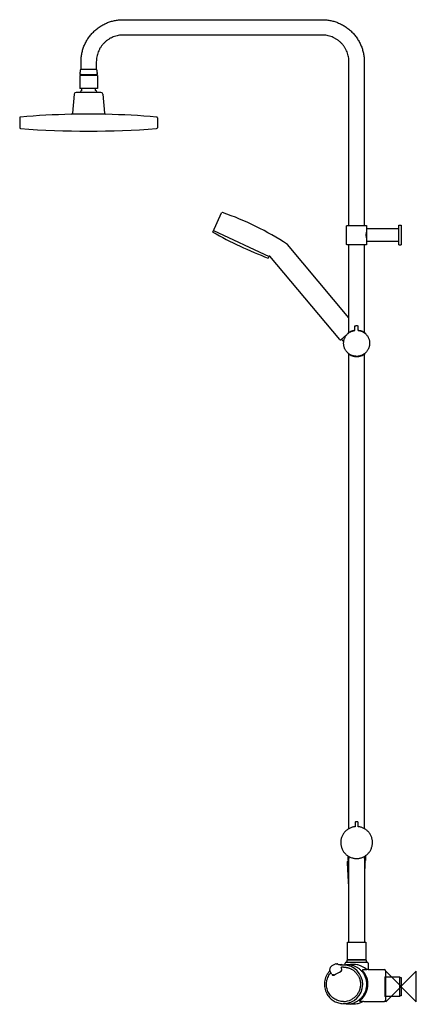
# Model space of a CAD drawing. Header units: millimetres. Extents: x -498 to 20, y -23 to 1262.
import ezdxf

# ---------------------------------------------------------------- set-up
doc = ezdxf.new("R2010")
doc.units = ezdxf.units.MM
doc.header["$MEASUREMENT"] = 0
doc.layers.add('ORIGIN', color=6, linetype='Continuous')
doc.layers.add('PLANNING', color=1, linetype='Continuous')

# ---------------------------------------------------------------- blocks, each defined once
blk = doc.blocks.new('731300-0011_r')
at = {"layer": 'ORIGIN'}
for p, q in [((-20, -20), (-20, 20)), ((-20, 20), (20, -20)), ((20, 20), (-20, -20)), ((20, -20), (20, 20))]:
    blk.add_line(p, q, dxfattribs=at)
at = {"layer": 'PLANNING'}
for p, q in [((-419.5, 1188.9), (-419.5, 1171.9)), ((-396.5, 1188.9), (-396.6, 1171.9)), ((-396.6, 1171.9), (-419.6, 1171.9)), ((-245.9, 984.5), (-234.3, 1009.5)), ((-244.9, 986.7), (-172.4, 952.9)), ((-68, 872.7), (-148.1, 968.2)), ((-172.3, 953), (-173.4, 950.7)), ((-79.9, 844.2), (-171.5, 953.2)), ((-71, 850.4), (-78.5, 844.1)), ((-84.5, 29.8), (-83.4, 29.8)), ((-81.3, 28.7), (-80.2, 28.7)), ((-79.9, 28.7), (-77.6, 28.7)), ((-71.7, 28.5), (-76.7, 28.1)), ((-73.1, 28.4), (-73, 30.6)), ((-71.8, 31.8), (-44.2, 31.8)), ((-70.8, 34), (-70.8, 31.8)), ((-46.2, 35), (-69.8, 35)), ((-45.4, 34.7), (-45.4, 34.7)), ((-45.1, 31.8), (-45.1, 34)), ((-43, 30.6), (-42.8, 22.3)), ((-90.6, 16.2), (-93.1, 21.1)), ((-93.1, 20.3), (-92.7, 20.3)), ((-91.4, 17.3), (-91.1, 17.3)), ((-90.4, 16), (-90.3, 15.8)), ((-88.2, 15.3), (-89, 15.3)), ((-77.4, 23), (-78.2, 24.5)), ((-42.8, 22.3), (-21.7, 22.3)), ((-21.1, 13), (-21.1, -13)), ((-21.1, 13), (-2.1, 13)), ((-20.2, 20.8), (-20.2, 13)), ((-2.1, 13), (-2.1, -13)), ((-2.1, 13), (-1, 11.8)), ((-1, 11.8), (0, 11.8)), ((0, 11.8), (0, -11.8)), ((0, 11.8), (0, 11.8)), ((-1, -11.8), (-2.1, -13)), ((0, -11.8), (-1, -11.8)), ((-76.9, -22.1), (-71.7, -22.5)), ((-67.2, -22.6), (-67.2, -22.6)), ((-67, -22.7), (-67.1, -22.7)), ((-66.3, -22.8), (-66.5, -22.8)), ((-66.1, -22.8), (-66.3, -22.8)), ((-66, -22.8), (-66.1, -22.8)), ((-65.8, -22.8), (-66, -22.8)), ((-39.2, -19.3), (-21.7, -19.3)), ((-2.1, -13), (-21.1, -13)), ((-20.2, -13), (-20.2, -17)), ((-2.1, -13), (-2.1, -13))]:
    blk.add_line(p, q, dxfattribs=at)
for points in [[(-396.5, 1188.9), (-419.5, 1188.9)], [(-417, 1169.5), (-417, 1171.9)], [(-399.1, 1169.5), (-399.1, 1171.9)], [(-426.8, 1164.6), (-429.1, 1139.6)], [(-392, 1166.9), (-424.3, 1166.9)], [(-389.5, 1164.6), (-387.2, 1139.6)], [(-498.1, 1133.7), (-498.1, 1120.6)], [(-385.8, 1138.3), (-430.6, 1138.3)], [(-318.3, 1133.7), (-318.2, 1120.6)], [(-77.4, 844.3), (-77.4, 845.1)]]:
    blk.add_lwpolyline(points, dxfattribs=at)
for centre, radius, start, end in [((-417.8, 1189.6), 0.8, 89.2962, 238.6043), ((-398.3, 1189.6), 0.8, 301.3957, 90.7038), ((-412.6, 1164), 7, 128.2779, 155.7056), ((-403.4, 1164), 7, 24.2944, 51.7221), ((-424.3, 1164.4), 2.5, 89.9515, 174.9679), ((-392, 1164.4), 2.5, 5.0321, 90.0485), ((-497.1, 1133.7), 1, 94.9146, 179.9209), ((-408.2, 99.6), 1038.9, 91.2358, 94.9148), ((-430.6, 1139.8), 1.5, 271.4818, 354.4078), ((-408.2, 99.6), 1038.9, 91.2354, 91.2358), ((-385.7, 1139.8), 1.5, 185.5922, 268.5182), ((-408.2, 99.6), 1038.9, 85.0852, 88.7646), ((-319.3, 1133.7), 1, 0.0792, 85.0854), ((-497, 1120.7), 1.07, 179.9207, 265.9151), ((-408.2, 2365), 1248.6, 265.9151, 274.0849), ((-319.3, 1120.7), 1.07, 274.0849, 0.0794), ((-233.4, 1009.1), 1, 70.6962, 155.0002), ((-363.2, 638.3), 393.9, 56.9626, 70.6962), ((15.4, 1450.3), 534.1, 240.705, 249.295), ((-149.3, 967.1), 1.63, 43.277, 61.3789), ((-171.8, 952.8), 0.552, 47.6881, 162.6953), ((-79.2, 844.8), 1, 220, 309.9973), ((-90.9, 24.8), 1.51, 126.4461, 190.3486), ((-75, 3.2), 28.3, 110.7123, 126.4215), ((-84.5, 28.3), 1.48, 90.0004, 110.7123), ((-83.4, 28.3), 1.5, 45.9228, 90.1116), ((-80.6, 31.2), 2.48, 225.9228, 261.2594), ((-80.2, 26.5), 2.16, 80.7827, 89.5672), ((-75.2, 3.4), 24.7, 93.9425, 100.0319), ((-77.6, 27.5), 1.21, 32.4636, 90.2667), ((-75.2, 3.4), 24.7, 89.2314, 93.9426), ((-75.2, 3), 25.2, 269.2314, 89.2314), ((-71.8, 30.6), 1.2, 90, 178.5), ((-69.8, 34), 1, 136.1943, 180), ((-69.8, 34), 1, 90, 135.4078), ((-70.6, 34.7), 0.00976, 91.093, 180.5091), ((-46.2, 34), 1, 44.3511, 90), ((-46.2, 34), 1, 360, 43.8057), ((-44.2, 30.6), 1.2, 1.5, 90.0202), ((-92.1, 21.6), 1.21, 139.9323, 207.7914), ((-93.1, 20), 0.305, 96.724, 137.019), ((-94.9, 24.1), 2.53, 319.8663, 10.3607), ((-91.8, 17.1), 0.495, 89.9113, 140.3454), ((-91.8, 17.1), 0.494, 27.9483, 89.9113), ((-89, 17), 1.73, 207.8664, 269.8352), ((-88.6, 16.8), 1.98, 208.0417, 266.2136), ((-88.8, 16.8), 1.99, 273.8232, 298.3863), ((-88.2, 17.2), 1.94, 270.001, 296.923), ((-1084.5, 1857), 2094.4, 298.4163, 298.718), ((-77.8, 24.7), 0.5, 96.8521, 208.1289), ((-79.2, 22.1), 2.01, 298.718, 28.0012), ((-75.2, 3.4), 22, 90, 96.8521), ((-69.3, 3.1), 26.1, 303.8276, 44.8094), ((-32.1, -105.7), 128.5, 97.912, 98.3532), ((-21.7, 20.8), 1.5, 0.0041, 89.9882), ((-75.2, 2.7), 22.1, 270.0121, 298.5836), ((-70, 2.6), 25.1, 266.0896, 298.5671), ((-64.1, -6.8), 16.1, 259.8116, 261.7318), ((-38.4, 87.2), 107, 261.1788, 264.4584), ((-48.7, -20.3), 1.02, 89.5645, 120.2598), ((-39.2, 2044.3), 2063.6, 269.7361, 270.0006), ((-21.7, -17.8), 1.5, 270.0011, 359.9996)]:
    blk.add_arc(centre, radius, start, end, dxfattribs=at)
for points, weights in [([(-418, 1206.8), (-417.9, 1261.7), (-363, 1261.7)], [1, 0.707723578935, 1]), ([(-103, 1261.7), (-48, 1261.7), (-48, 1206.7)], [1, 0.707106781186, 1]), ([(-363, 1241.7), (-397.9, 1241.7), (-398, 1206.8)], [1, 0.707723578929, 1]), ([(-68, 1206.7), (-68, 1241.7), (-103, 1241.7)], [1, 0.707106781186, 1]), ([(-71, 992.6), (-71, 993.1), (-70.5, 993.1)], [1, 0.707106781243, 1]), ([(-45.5, 993.1), (-45, 993.1), (-45, 992.6)], [1, 0.707106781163, 1]), ([(-70.5, 968.1), (-71, 968.1), (-71, 968.6)], [1, 0.707106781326, 1]), ([(-45, 968.6), (-45, 968.1), (-45.5, 968.1)], [1, 0.707106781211, 1]), ([(-60.3, 861.9), (-60.3, 862.4), (-59.8, 862.4)], [1, 0.731465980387, 1]), ([(-59.8, 862.4), (-58.4, 862.5), (-57, 862.5)], [1, 0.998114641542, 1]), ([(-57, 862.5), (-56.5, 862.4), (-56.5, 862)], [1, 0.73146597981, 1]), ([(-69, 852.9), (-65.2, 856), (-60.2, 856.6)], [1, 0.961288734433, 1]), ([(-60.6, 856.2), (-60.2, 856.3), (-60.2, 856.7)], [1, 0.757580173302, 1]), ([(-56.4, 856.8), (-56.4, 856.4), (-55.9, 856.3)], [1, 0.757580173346, 1]), ([(-59.8, 209.1), (-59.8, 208.7), (-60.3, 208.6)], [1, 0.745179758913, 1]), ([(-59.3, 215), (-59.8, 215), (-59.8, 214.5)], [1, 0.707106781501, 1]), ([(-56.1, 214.5), (-56.1, 215), (-56.6, 215)], [1, 0.707106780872, 1]), ([(-55.7, 208.6), (-56.1, 208.7), (-56.1, 209.1)], [1, 0.745180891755, 1]), ([(-69.5, 164.8), (-69.5, 164.5), (-69.2, 164.5)], [1, 0.707106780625, 1]), ([(-68.3, 165.6), (-68.4, 165.6), (-68.3, 165.6)], [0.946548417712, 0.970253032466, 1]), ([(-46.5, 164.8), (-46.5, 164.5), (-46.8, 164.5)], [1, 0.707106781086, 1]), ([(-47.7, 15.1), (-55.4, 29.6), (-71.7, 28.5)], [1, 0.78946811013, 0.881597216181]), ([(-75.2, 25.4), (-61.9, 25.4), (-55.6, 13.6)], [0.967832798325, 0.844859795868, 1]), ([(-55.6, 13.6), (-45.1, -6.1), (-64.6, -16.7)], [1, 0.707106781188, 1]), ([(-57.9, -19.4), (-35.7, -7.3), (-47.7, 15.1)], [1, 0.707106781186, 1]), ([(-42.8, 22.3), (-47.1, 22), (-49.8, 21.7)], [1, 0.999794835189, 1])]:
    blk.add_rational_spline(points, weights, degree=2, dxfattribs=at)
for points, degree in [([(-363, 1261.7), (-233, 1261.7), (-103, 1261.7)], 2), ([(-103, 1241.7), (-233, 1241.7), (-363, 1241.7)], 2), ([(-418.8, 1196.7), (-419.2, 1194.1), (-419.5, 1191.4)], 2), ([(-397.2, 1196.7), (-408, 1196.7), (-418.8, 1196.7)], 2), ([(-418, 1196.7), (-418, 1201.8), (-418, 1206.8)], 2), ([(-398, 1206.8), (-398, 1201.7), (-398, 1196.7)], 2), ([(-396.5, 1191.4), (-396.9, 1194), (-397.2, 1196.7)], 2), ([(-68, 993.1), (-68, 1099.9), (-68, 1206.7)], 2), ([(-48, 1206.7), (-48, 1099.9), (-48, 993.1)], 2), ([(-419.5, 1191.4), (-419.5, 1190.9), (-419.5, 1190.4)], 2), ([(-419.5, 1190.4), (-408, 1190.4), (-396.5, 1190.4)], 2), ([(-396.5, 1190.4), (-396.5, 1190.9), (-396.5, 1191.4)], 2), ([(-71, 968.6), (-71, 980.6), (-71, 992.6)], 2), ([(-70.5, 993.1), (-58, 993.1), (-45.5, 993.1)], 2), ([(-45, 992.6), (-45, 988.9), (-45, 985.2)], 2), ([(-3, 993.1), (-2.8, 993.4), (-2.5, 993.6)], 2), ([(-3, 968.1), (-3, 980.6), (-3, 993.1)], 2), ([(-2.5, 993.6), (-1.4, 993.6), (-0.2, 993.6)], 2), ([(0, 993.4), (0, 980.6), (0, 967.8)], 2), ([(-45, 985.2), (-44.7, 985.2), (-44.5, 985.2)], 2), ([(-44.5, 972.6), (-44.5, 980.6), (-44.5, 988.6)], 2), ([(-44, 989.1), (-43.1, 989.1), (-42.2, 989.1)], 2), ([(-42.2, 989.1), (-22.6, 989.1), (-3, 989.1)], 2), ([(-45.5, 968.1), (-58, 968.1), (-70.5, 968.1)], 2), ([(-68, 853.6), (-68, 910.9), (-68, 968.1)], 2), ([(-48, 968.1), (-48, 910.9), (-48, 853.6)], 2), ([(-45, 976.1), (-44.7, 976.1), (-44.5, 976.1)], 2), ([(-45, 976.1), (-45, 972.4), (-45, 968.6)], 2), ([(-3, 972.1), (-23.5, 972.1), (-44, 972.1)], 2), ([(-2.5, 967.6), (-2.8, 967.9), (-3, 968.1)], 2), ([(-0.2, 967.6), (-1.4, 967.6), (-2.5, 967.6)], 2), ([(-60.2, 856.7), (-60.2, 859.3), (-60.3, 861.9)], 2), ([(-56.5, 862), (-56.4, 859.4), (-56.4, 856.8)], 2), ([(-69, 852.4), (-69, 852.6), (-69, 852.9)], 2), ([(-47, 852.9), (-47, 852.6), (-47, 852.4)], 2), ([(-77.4, 844.3), (-76.1, 843), (-74.9, 841.6)], 2), ([(-74.9, 841), (-74.9, 841), (-74.9, 841)], 2), ([(-69, 826.5), (-69, 826.3), (-69, 826)], 2), ([(-68, 206.2), (-68, 515.7), (-68, 825.3)], 2), ([(-48, 825.3), (-48, 515.7), (-48, 206.2)], 2), ([(-47, 826), (-47, 826.3), (-47, 826.5)], 2), ([(-59.8, 214.5), (-59.8, 211.8), (-59.8, 209.1)], 2), ([(-56.6, 215), (-58, 215), (-59.3, 215)], 2), ([(-56.1, 209.1), (-56.1, 211.8), (-56.1, 214.5)], 2), ([(-69.5, 170.7), (-69.5, 167.8), (-69.5, 164.8)], 2), ([(-68.3, 170), (-68.3, 168.5), (-68.3, 167)], 2), ([(-47.7, 167), (-47.7, 168.5), (-47.7, 170)], 2), ([(-46.5, 170.7), (-46.5, 167.8), (-46.5, 164.8)], 2), ([(-68.5, 134), (-69.2, 148.5), (-70, 163)], 2), ([(-69.5, 163.5), (-68.9, 163.5), (-68.3, 163.5)], 2), ([(-69.2, 164.5), (-68.8, 164.5), (-68.3, 164.5)], 2), ([(-68.3, 165.6), (-68.3, 166.3), (-68.3, 167)], 2), ([(-68.3, 58.3), (-68.3, 111.9), (-68.3, 165.6)], 2), ([(-47.7, 167), (-47.7, 166.3), (-47.7, 165.6)], 2), ([(-47.7, 165.6), (-47.7, 111.9), (-47.7, 58.3)], 2), ([(-46.8, 164.5), (-47.2, 164.5), (-47.7, 164.5)], 2), ([(-47.7, 163.5), (-47.6, 163.5), (-47.5, 163.5)], 2), ([(-47, 163), (-47.3, 156.6), (-47.7, 150.2)], 2), ([(-68.3, 134), (-68.4, 134), (-68.5, 134)], 2), ([(-70, 57.7), (-69.8, 57.9), (-69.7, 58)], 2), ([(-70, 35.3), (-70, 46.5), (-70, 57.7)], 2), ([(-69.7, 58), (-58, 58), (-46.3, 58)], 2), ([(-68, 58), (-68.2, 58.1), (-68.3, 58.3)], 2), ([(-47.7, 58.3), (-47.8, 58.1), (-47.9, 58)], 2), ([(-46.3, 58), (-46.2, 57.9), (-46, 57.7)], 2), ([(-46, 57.7), (-46, 46.5), (-46, 35.3)], 2), ([(-70, 35.3), (-69.8, 35.1), (-69.7, 35)], 2), ([(-69.7, 35), (-58, 35), (-46.3, 35)], 2), ([(-46.3, 35), (-46.2, 35.1), (-46, 35.3)], 2), ([(-50.8, 21.5), (-50.8, 21.5), (-50.8, 21.5), (-50.8, 21.5)], 3)]:
    blk.add_open_spline(points, degree=degree, dxfattribs=at)
for points, weights, knots in [([(-0.2, 993.6), (-0.1, 993.6), (-0.1, 993.6), (0, 993.5), (0, 993.4)], [1, 0.923879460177, 1, 0.923879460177, 1], [129.9901168, 129.9901168, 129.9901168, 130.1471961, 130.1471961, 130.3042753, 130.3042753, 130.3042753]), ([(-44.5, 988.6), (-44.5, 988.9), (-44.4, 989), (-44.2, 989.1), (-44, 989.1)], [1, 0.923805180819, 1, 0.923805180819, 1], [52.7853973, 52.7853973, 52.7853973, 53.1780961, 53.1780961, 53.5707948, 53.5707948, 53.5707948]), ([(-44, 972.1), (-44.2, 972.1), (-44.4, 972.3), (-44.5, 972.4), (-44.5, 972.6)], [1, 0.923879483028, 1, 0.923879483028, 1], [36, 36, 36, 36.3926987, 36.3926987, 36.7853973, 36.7853973, 36.7853973]), ([(0, 967.8), (0, 967.8), (-0.1, 967.7), (-0.1, 967.6), (-0.2, 967.6)], [1, 0.923863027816, 1, 0.923863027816, 1], [155.9042753, 155.9042753, 155.9042753, 156.0613547, 156.0613547, 156.2184341, 156.2184341, 156.2184341]), ([(-55.9, 856.3), (-40.2, 854.4), (-41, 838.5), (-41.9, 822.7), (-57.7, 822.4), (-73.6, 822.2), (-74.9, 838), (-76.3, 853.8), (-60.6, 856.2)], [1, 0.731268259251, 1, 0.731268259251, 1, 0.731268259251, 1, 0.731268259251, 1], [2.256933, 2.256933, 2.256933, 27.682173, 27.682173, 53.107412, 53.107412, 78.532651, 78.532651, 103.957891, 103.957891, 103.957891]), ([(-60.3, 208.6), (-79.8, 206.5), (-78.7, 186.9), (-77.6, 167.2), (-58, 167.2), (-38.4, 167.2), (-37.3, 186.9), (-36.2, 206.5), (-55.7, 208.6)], [1, 0.726422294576, 1, 0.726422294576, 1, 0.726422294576, 1, 0.726422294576, 1], [177.162183, 177.162183, 177.162183, 208.606511, 208.606511, 240.050838, 240.050838, 271.495166, 271.495166, 302.939494, 302.939494, 302.939494]), ([(-70, 163), (-70, 163.2), (-69.8, 163.3), (-69.7, 163.5), (-69.5, 163.5)], [1, 0.91904419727, 1, 0.91904419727, 1], [29.0362274, 29.0362274, 29.0362274, 29.4414648, 29.4414648, 29.8467022, 29.8467022, 29.8467022]), ([(-47.5, 163.5), (-47.3, 163.5), (-47.2, 163.3), (-47, 163.2), (-47, 163)], [1, 0.919007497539, 1, 0.919007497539, 1], [0, 0, 0, 0.4052402, 0.4052402, 0.8104804, 0.8104804, 0.8104804])]:
    blk.add_rational_spline(points, weights, degree=2, knots=knots, dxfattribs=at)
for points, knots in [([(-45, 985.2), (-45, 985.1), (-45.1, 984.9), (-45.2, 984.5), (-45.4, 983.8), (-45.6, 982.8), (-45.8, 981.7), (-45.8, 980.6), (-45.8, 979.5), (-45.6, 978.4), (-45.4, 977.5), (-45.2, 976.8), (-45.1, 976.4), (-45, 976.2), (-45, 976.1)], [109.58995, 109.58995, 109.58995, 109.58995, 109.891379, 110.202967, 110.849176, 111.986071, 113.149474, 114.209944, 115.271505, 116.43619, 117.568743, 118.212515, 118.524575, 118.82791, 118.82791, 118.82791, 118.82791]), ([(-56.4, 856.7), (-55.4, 856.6), (-54.1, 856.4), (-52.2, 855.8), (-50.5, 855.1), (-48.9, 854.3), (-47.9, 853.6), (-47.4, 853.2), (-47.1, 853), (-47, 852.9)], [-1.838914, -1.838914, -1.838914, -1.838914, 1.049063, 2.051136, 4.250732, 6.39122, 7.433527, 7.944122, 8.423656, 8.423656, 8.423656, 8.423656]), ([(-69, 826), (-68.9, 825.9), (-68.7, 825.8), (-68.3, 825.5), (-67.6, 825), (-66.1, 824), (-63.8, 823), (-61, 822.3), (-59, 822.1), (-58, 822.1)], [0, 0, 0, 0, 0.347106, 0.714298, 1.532491, 3.033079, 5.985802, 8.947228, 11.914632, 11.914632, 11.914632, 11.914632]), ([(-58, 822.1), (-57.5, 822.1), (-56.5, 822.1), (-55, 822.3), (-53.5, 822.7), (-51.7, 823.2), (-49.4, 824.3), (-47.8, 825.4), (-47, 826)], [11.914632, 11.914632, 11.914632, 11.914632, 13.466232, 14.98846, 16.453301, 17.840296, 20.796343, 23.828886, 23.828886, 23.828886, 23.828886]), ([(-44.7, 22.2), (-46.6, 23.9), (-49.4, 25.7), (-53.7, 27.6), (-57.2, 28.6), (-60.8, 29.1), (-64.4, 29.1), (-66.6, 28.8), (-68, 28.4)], [54.065177, 54.065177, 54.065177, 54.065177, 61.696612, 63.853767, 68.322803, 72.579845, 74.683552, 79.132202, 79.132202, 79.132202, 79.132202]), ([(-93.3, 20.2), (-94.2, 19.3), (-95.8, 17.2), (-97.8, 13.8), (-99.2, 10.1), (-100, 6.3), (-100.2, 2.3), (-99.8, -1.6), (-98.8, -5.4), (-97.7, -7.8), (-97.1, -8.9)], [5.023829, 5.023829, 5.023829, 5.023829, 8.927745, 12.851537, 16.77712, 20.703446, 24.62912, 28.568553, 32.48826, 36.41304, 36.41304, 36.41304, 36.41304]), ([(-94.7, -7.6), (-95.3, -6.7), (-96.2, -4.6), (-97, -1.4), (-97.5, 1.9), (-97.4, 5.3), (-96.8, 8.6), (-95.7, 11.8), (-94.2, 14.8), (-92.9, 16.6), (-92.2, 17.4)], [58.058224, 58.058224, 58.058224, 58.058224, 61.406565, 64.744132, 68.08498, 71.428083, 74.77209, 78.115867, 81.458617, 84.7835, 84.7835, 84.7835, 84.7835]), ([(-97.1, -8.9), (-96.1, -10.8), (-93.7, -14.3), (-88.8, -18.4), (-84, -20.7), (-80, -21.7), (-77.9, -22), (-76.9, -22.1)], [36.41304, 36.41304, 36.41304, 36.41304, 42.735258, 49.036138, 55.334548, 58.470337, 61.616791, 61.616791, 61.616791, 61.616791]), ([(-75.2, -19.4), (-76.2, -19.4), (-78.2, -19.3), (-82.1, -18.5), (-86.7, -16.5), (-91.4, -12.7), (-93.8, -9.4), (-94.7, -7.6)], [34.100191, 34.100191, 34.100191, 34.100191, 37.085251, 40.077152, 46.055796, 52.053646, 58.058224, 58.058224, 58.058224, 58.058224]), ([(-67.1, -22.7), (-67.2, -22.6), (-67.3, -22.6), (-67.7, -22.6), (-68.3, -22.5), (-68.9, -22.5), (-69.3, -22.5)], [78.183513, 78.183513, 78.183513, 78.183513, 78.38844, 78.631775, 79.191846, 80.389668, 80.389668, 80.389668, 80.389668]), ([(-49.2, -19.4), (-49.8, -19.8), (-51.1, -20.4), (-53.7, -21.6), (-57.2, -22.6), (-60.8, -23.1), (-63.7, -23.1), (-65.1, -22.9), (-65.8, -22.8)], [59.606704, 59.606704, 59.606704, 59.606704, 61.696612, 63.853767, 68.322803, 72.579845, 74.683552, 76.862854, 76.862854, 76.862854, 76.862854]), ([(-20.2, -17), (-20.2, -17), (-20.1, -17.1), (-20.1, -17.3), (-20.1, -17.5), (-20.1, -17.7), (-20.2, -17.8), (-20.2, -17.8)], [3.9984592, 3.9984592, 3.9984592, 3.9984592, 4.1523093, 4.2898251, 4.5172221, 4.6963391, 4.8552434, 4.8552434, 4.8552434, 4.8552434])]:
    blk.add_open_spline(points, degree=3, knots=knots, dxfattribs=at)

msp = doc.modelspace()

# ---------------------------------------------------------------- block references
msp.add_blockref('731300-0011_r', (0, 0))

doc.saveas('drawing.dxf')
